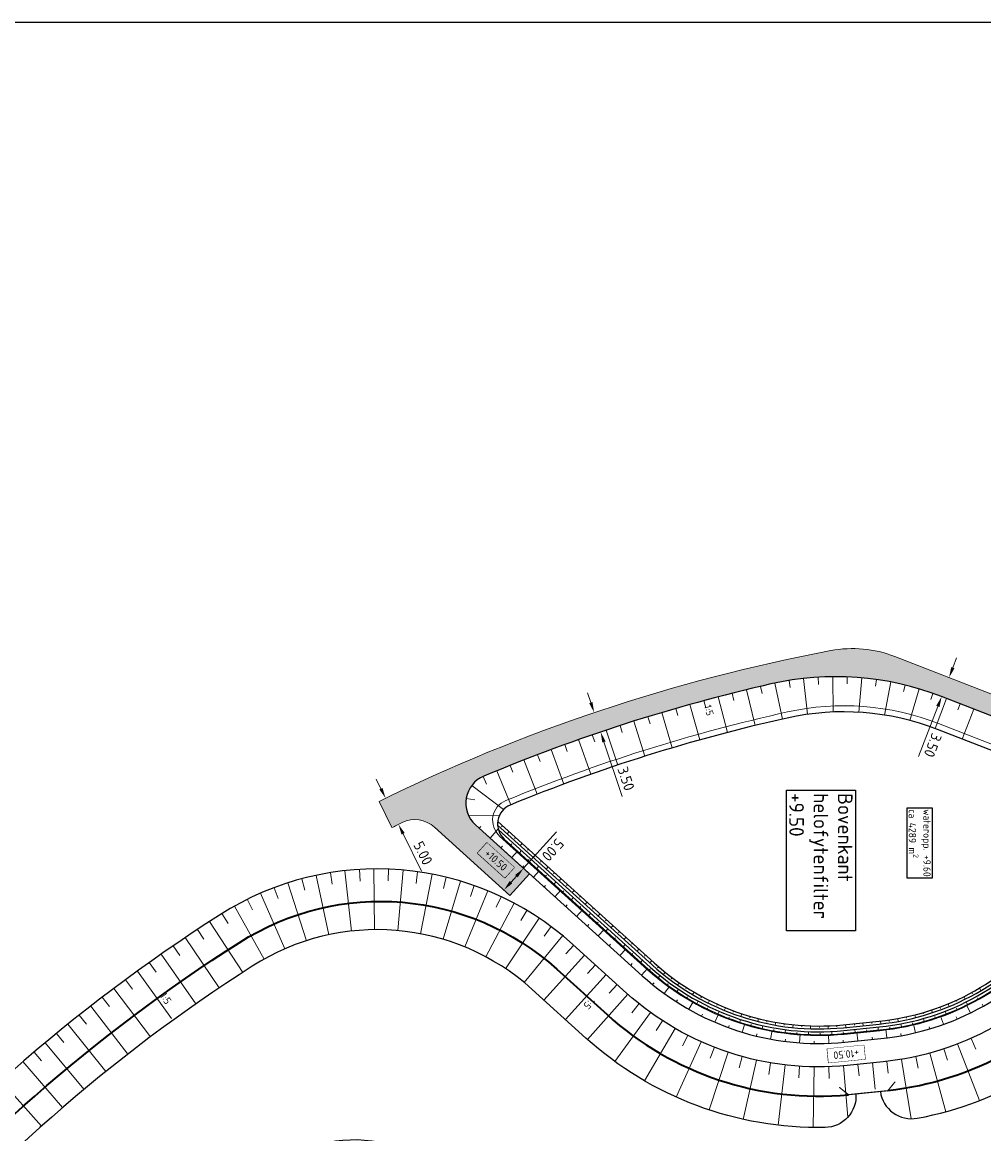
# Model space of a CAD drawing. Header units: metres. Extents: x 232559 to 234458, y 552925 to 554400.
# Tile 37 of 45: x 233079 to 233244, y 554210 to 554400. Entities that reach past the tile are written whole.
import ezdxf
from ezdxf.enums import TextEntityAlignment as Align

# ---------------------------------------------------------------- set-up
doc = ezdxf.new("R2010")
doc.units = ezdxf.units.M
doc.layers.get('Defpoints').update_dxf_attribs({"color": 241})
for name, color, linetype, lineweight in [('N-AL-HOOGTELABEL-S', 7, 'Continuous', 9), ('N-WE-GK-KEERWAND_DAMWAND-G', 30, 'Continuous', 50), ('N-WE-GR-GRAS_TALUD-V', 62, 'Continuous', 5), ('N-WE-GW-WATERGANG_BODEM-G', 144, 'Continuous', 25), ('N-WE-VH-VERHARDING_PUIN-A', 251, 'Continuous', 9), ('N-WE-VH-VERHARDING_PUIN-GD', 251, 'Continuous', 13), ('X-XX-AL-AANKLEDING-T25', 7, 'Continuous', 25), ('X-XX-AL-AANKLEDING_WATERPARTIJEN_ALGEMEEN-T25', 7, 'Continuous', 25), ('X-XX-AL-M', 7, 'Continuous', 18)]:
    doc.layers.add(name, color=color, linetype=linetype, lineweight=lineweight)
for name, color, linetype, lineweight, true_color in [('N-WE-GW-TALUDARCERING_KORT-G', 7, 'Continuous', 18, 0x004c00), ('N-WE-GW-TALUDARCERING_LANG-G', 7, 'Continuous', 13, 0x004c00), ('N-WE-GW-WATERGANG_INSTEEK-G', 7, 'Continuous', 25, 0x004c00), ('N-WE-WH-WATERLIJN-G', 150, 'Continuous', 35, 0x007fff)]:
    doc.layers.add(name, color=color, linetype=linetype, lineweight=lineweight, true_color=true_color)
doc.styles.add('NLCS-ISO', font='NLCS-ISO.ttf')
doc.styles.add('NLCS-ISO-ANNOTATIEF-T18', font='NLCS-ISO.ttf', dxfattribs={"height": 1.8})
doc.styles.add('NLCS-ISO-M500-T25', font='NLCS-ISO.ttf', dxfattribs={"height": 1.25})
doc.dimstyles.new('NLCS-ANNOTATIEF-T18-PIJL_L2_H3', dxfattribs={"dimtxt": 1.8, "dimasz": 1.8, "dimexe": 2, "dimexo": 2, "dimgap": 0.7, "dimtad": 1, "dimzin": 0, "dimdsep": 46, "dimtxsty": 'NLCS-ISO-ANNOTATIEF-T18', "dimcen": 0, "dimdle": 2, "dimse1": 1, "dimse2": 1, "dimclrd": 256, "dimclre": 256, "dimclrt": 256, "dimadec": 3, "dimazin": 0, "dimtfac": 1, "dimtofl": 0, "dimtmove": 0, "dimatfit": 3, "dimfxl": 2, "dimfxlon": 1, "dimtfillclr": 256, "dimtolj": 1, "dimtzin": 0, "dimlwd": 9, "dimlwe": -1, "dimarcsym": 0})

# ---------------------------------------------------------------- blocks, each defined once
blk = doc.blocks.new('SAL-HOOGTELABEL_AANLEG-SO')
blk.add_lwpolyline([(-4.842599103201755, 1.798838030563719), (4.851150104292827, 1.798838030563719), (4.851150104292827, -1.886858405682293), (-4.842599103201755, -1.886858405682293)], close=True)
at = {"style": 'NLCS-ISO'}
blk.add_attdef('HOOGTE', text='', height=2, dxfattribs=at).set_placement((0, 0), align=Align.MIDDLE_CENTER)
blk.add_wipeout([(-4.842599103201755, 1.7988380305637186), (4.851150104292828, 1.7988380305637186), (4.851150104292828, -1.8868584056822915), (-4.842599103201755, -1.8868584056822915)])
blk = doc.blocks.new('*D83')
at = {"layer": 'Defpoints', "color": 0, "transparency": 16777216}
for p in [(233177.7499372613, 554282.5750029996), (233177.8859830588, 554278.9319030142), (233178.8582569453, 554279.2566383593)]:
    blk.add_point(p, dxfattribs=at)
at = {"layer": 'X-XX-AL-M', "lineweight": 9, "transparency": 16777216}
for p, q in [((233176.2074356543, 554283.9575580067), (233175.6372079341, 554285.6648483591)), ((233178.4562107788, 554277.2246126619), (233181.5734556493, 554267.891425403))]:
    blk.add_line(p, q, dxfattribs=at)
at = {"layer": 'X-XX-AL-M', "transparency": 16777216}
for points in [[(233176.4919840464, 554284.0525959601), (233175.9228872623, 554283.8625200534), (233176.7776633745, 554282.2502676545)], [(233178.7407591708, 554277.3196506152), (233178.1716623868, 554277.1295747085), (233177.8859830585, 554278.9319030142)]]:
    blk.add_solid(points, dxfattribs=at)
at = {"layer": 'X-XX-AL-M', "transparency": 16777216, "insert": (233182.2420413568, 554270.9402601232), "char_height": 1.8, "attachment_point": 5, "rotation": 288.4691002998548, "style": 'NLCS-ISO-ANNOTATIEF-T18'}
blk.add_mtext('\\A1;3.50', dxfattribs=at)
blk = doc.blocks.new('*D84')
at = {"layer": 'Defpoints', "color": 0, "transparency": 16777216}
for p in [(233139.9265157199, 554267.0462402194), (233142.1331873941, 554262.5595264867), (233143.2567200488, 554263.1121063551)]:
    blk.add_point(p, dxfattribs=at)
at = {"layer": 'X-XX-AL-M', "lineweight": 9, "transparency": 16777216}
for p, q in [((233140.2556465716, 554269.2140370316), (233139.4612447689, 554270.8292539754)), ((233144.0511218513, 554261.4968894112), (233147.2110756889, 554255.0719153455))]:
    blk.add_line(p, q, dxfattribs=at)
at = {"layer": 'X-XX-AL-M', "transparency": 16777216}
for points in [[(233140.5248493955, 554269.346437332), (233139.9864437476, 554269.081636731), (233141.0500483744, 554267.5988200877)], [(233144.3203246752, 554261.6292897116), (233143.7819190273, 554261.3644891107), (233143.2567200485, 554263.112106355)]]:
    blk.add_solid(points, dxfattribs=at)
at = {"layer": 'X-XX-AL-M', "transparency": 16777216, "insert": (233147.4640480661, 554258.1829288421), "char_height": 1.8, "attachment_point": 5, "rotation": 296.1890479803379, "style": 'NLCS-ISO-ANNOTATIEF-T18'}
blk.add_mtext('\\A1;5.00', dxfattribs=at)
blk = doc.blocks.new('*D85')
at = {"layer": 'Defpoints', "color": 0, "transparency": 16777216}
for p in [(233165.7125719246, 554254.6483789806), (233161.3270644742, 554251.8729207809), (233162.3590637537, 554250.9397427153)]:
    blk.add_point(p, dxfattribs=at)
at = {"layer": 'X-XX-AL-M', "lineweight": 9, "transparency": 16777216}
for p, q in [((233164.6805726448, 554255.5815570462), (233170.3044724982, 554261.8010137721)), ((233162.5343274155, 554253.2080298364), (233163.4733097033, 554254.2464479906))]:
    blk.add_line(p, q, dxfattribs=at)
at = {"layer": 'X-XX-AL-M', "transparency": 16777216}
for points in [[(233163.6958278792, 554254.0452375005), (233163.2507915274, 554254.4476584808), (233164.6805726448, 554255.5815570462)], [(233162.7568455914, 554253.0068193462), (233162.3118092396, 554253.4092403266), (233161.327064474, 554251.8729207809)]]:
    blk.add_solid(points, dxfattribs=at)
at = {"layer": 'X-XX-AL-M', "transparency": 16777216, "insert": (233169.6937557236, 554258.7400621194), "char_height": 1.8, "attachment_point": 5, "rotation": 227.87875961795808, "style": 'NLCS-ISO-ANNOTATIEF-T18'}
blk.add_mtext('\\A1;5.00', dxfattribs=at)
blk = doc.blocks.new('*D87')
at = {"layer": 'Defpoints', "color": 0, "transparency": 16777216}
for p in [(233237.5161846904, 554288.2779340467), (233237.5684939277, 554288.2576301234), (233236.2497121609, 554285.0151059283)]:
    blk.add_point(p, dxfattribs=at)
at = {"layer": 'X-XX-AL-M', "lineweight": 9, "transparency": 16777216}
for p, q in [((233238.2198226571, 554289.935656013), (233238.8711513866, 554291.6136819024)), ((233235.6506926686, 554283.3167761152), (233232.3195673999, 554274.7347587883))]:
    blk.add_line(p, q, dxfattribs=at)
at = {"layer": 'X-XX-AL-M', "transparency": 16777216}
for points in [[(233238.4994936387, 554289.8271012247), (233237.9401516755, 554290.0442108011), (233237.5684939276, 554288.2576301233)], [(233235.9303636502, 554283.2082213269), (233235.371021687, 554283.4253309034), (233236.3020213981, 554284.9948020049)]]:
    blk.add_solid(points, dxfattribs=at)
at = {"layer": 'X-XX-AL-M', "transparency": 16777216, "insert": (233234.7809020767, 554276.6541940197), "char_height": 1.8, "attachment_point": 5, "rotation": 248.7861889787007, "style": 'NLCS-ISO-ANNOTATIEF-T18'}
blk.add_mtext('\\A1;3.50', dxfattribs=at)

msp = doc.modelspace()

# ---------------------------------------------------------------- linework, layer by layer
at = {"layer": 'N-WE-GK-KEERWAND_DAMWAND-G', "const_width": 0.2, "flags": 128}
msp.add_lwpolyline([(233228.3512170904, 554219.0435611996), (233227.0863276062, 554217.4943502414), (233220.3207712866, 554216.8107950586), (233218.7715603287, 554218.0756845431)], dxfattribs=at)
at = {"layer": 'N-WE-GW-TALUDARCERING_KORT-G'}
for points in [[(233210.174142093, 554287.7618618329), (233210.3734954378, 554286.5292839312)], [(233215.1416606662, 554288.3122551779), (233215.2154550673, 554287.0909329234)], [(233220.1393099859, 554288.3639744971), (233220.091849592, 554287.1676679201)], [(233225.1171551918, 554287.9165030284), (233224.9543013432, 554286.7579503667)], [(233200.4213606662, 554285.5643474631), (233200.7292059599, 554284.3425327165)], [(233205.2798677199, 554286.7451611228), (233205.5671385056, 554285.5183459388)], [(233230.0254593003, 554286.9743117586), (233229.7544130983, 554285.865046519)], [(233234.8151801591, 554285.5468147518), (233234.444242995, 554284.4970271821)], [(233195.5833816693, 554284.302059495), (233195.91171454, 554283.0855902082)], [(233239.4846100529, 554283.7594745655), (233239.0865758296, 554282.7340143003)], [(233185.9744663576, 554281.5345093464), (233186.3434904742, 554280.3297599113)], [(233190.7672969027, 554282.9586536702), (233191.1160246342, 554281.747873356)], [(233181.2062434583, 554280.030028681), (233181.5954597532, 554278.8316503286)], [(233176.4639746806, 554278.4456365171), (233176.8732732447, 554277.2539676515)], [(233171.748999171, 554276.7817802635), (233172.1782644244, 554275.5971573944)], [(233167.0626483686, 554275.0389297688), (233167.5117590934, 554273.8616874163)], [(233162.4062456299, 554273.2175771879), (233162.8750750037, 554272.0480477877)], [(233157.7813717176, 554271.3176139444), (233158.3531261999, 554270.017728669)], [(233154.8555290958, 554267.5196763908), (233156.3355902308, 554267.2862657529)], [(233157.0889804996, 554262.4462006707), (233157.3404936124, 554262.7243483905)], [(233161.0876859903, 554262.8750128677), (233160.9200105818, 554262.6895810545)], [(233165.5380495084, 554258.8508030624), (233165.3703740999, 554258.6653712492)], [(233165.4544588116, 554256.9040826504), (233165.6221342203, 554257.0895144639)], [(233167.7632312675, 554256.8386981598), (233167.5955558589, 554256.6532663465)], [(233131.5973396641, 554254.8328750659), (233131.9166954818, 554252.8585361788)], [(233136.5648494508, 554255.3833477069), (233136.6855048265, 554253.386989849)], [(233141.5624979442, 554255.4351468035), (233141.4832473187, 554253.4367169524)], [(233146.5403502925, 554254.987754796), (233146.2619855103, 554253.0072206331)], [(233164.5062530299, 554255.7391843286), (233164.7577661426, 554256.0173320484)], [(233126.7096022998, 554253.7892290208), (233127.2244676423, 554251.8566360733)], [(233151.4486694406, 554254.0456418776), (233150.9739718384, 554252.1027922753)], [(233168.4213678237, 554254.2212761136), (233168.5890432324, 554254.4067079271)], [(233169.9884130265, 554254.8265932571), (233169.820737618, 554254.6411614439)], [(233121.9504740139, 554252.2628373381), (233122.6557044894, 554250.3913001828)], [(233156.2384130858, 554252.618221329), (233155.5721257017, 554250.7324686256)], [(233168.2148892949, 554252.3856761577), (233168.4664024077, 554252.6638238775)], [(233171.3882768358, 554251.5384695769), (233171.5559522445, 554251.7239013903)], [(233172.2135947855, 554252.8144883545), (233172.045919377, 554252.6290565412)], [(233117.3675064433, 554250.2689512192), (233118.2560555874, 554248.477169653)], [(233160.8617236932, 554250.7197554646), (233160.0105038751, 554248.9099415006)], [(233171.9235255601, 554249.0321679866), (233172.1750386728, 554249.3103157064)], [(233174.4387765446, 554250.8023834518), (233174.2711011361, 554250.6169516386)], [(233113.0064910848, 554247.8274929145), (233114.069480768, 554246.1333698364)], [(233165.2724066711, 554248.3692131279), (233164.2447595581, 554246.6534209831)], [(233174.355185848, 554248.8556630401), (233174.5228612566, 554249.0410948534)], [(233176.6639583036, 554248.7902785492), (233176.4962828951, 554248.604846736)], [(233169.4263919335, 554245.5900801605), (233168.2325854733, 554243.9854534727)], [(233175.6321618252, 554245.6786598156), (233175.8836749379, 554245.9568075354)], [(233177.3220948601, 554246.1728565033), (233177.4897702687, 554246.3582883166)], [(233178.8891400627, 554246.7781736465), (233178.7214646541, 554246.5927418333)], [(233108.8139579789, 554245.1031787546), (233109.9183686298, 554243.4357624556)], [(233180.2890038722, 554243.4900499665), (233180.4566792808, 554243.6754817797)], [(233181.1143218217, 554244.7660687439), (233180.9466464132, 554244.5806369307)], [(233104.6688117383, 554242.3072577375), (233105.8010852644, 554240.6586350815)], [(233173.2825115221, 554242.4104966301), (233171.9411082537, 554240.927042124)], [(233179.3407980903, 554242.3251516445), (233179.5923112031, 554242.6032993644)], [(233183.3395035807, 554242.7539638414), (233183.1718281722, 554242.5685320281)], [(233183.2559128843, 554240.8072434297), (233183.4235882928, 554240.992675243)], [(233185.5646853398, 554240.7418589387), (233185.3970099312, 554240.5564271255)], [(233100.5712326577, 554239.4420775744), (233101.7310493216, 554237.8127141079)], [(233176.9911477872, 554239.0569884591), (233175.6497445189, 554237.5735339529)], [(233183.0494343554, 554238.9716434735), (233183.3009474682, 554239.2497911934)], [(233186.2233686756, 554238.1250440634), (233186.3899043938, 554238.3115001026)], [(233187.7981469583, 554238.7390615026), (233187.6350372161, 554238.5496011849)], [(233096.5223778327, 554236.5084473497), (233097.7094101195, 554234.8988031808)], [(233186.7982410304, 554235.6641410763), (233187.0349272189, 554235.955009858)], [(233189.3248855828, 554235.601292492), (233189.4735964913, 554235.8022528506)], [(233190.1396124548, 554236.8645713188), (233189.9904400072, 554236.6639533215)], [(233180.6997840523, 554235.7034802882), (233179.358380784, 554234.220025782)], [(233192.6088856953, 554235.1619663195), (233192.4744113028, 554234.9512137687)], [(233241.4558127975, 554234.3148027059), (233241.5754899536, 554234.0953092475)], [(233092.5233906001, 554233.5071954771), (233093.7373033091, 554231.9177251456)], [(233184.4607010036, 554232.410045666), (233183.2060119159, 554230.8525620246)], [(233190.8436592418, 554232.7300514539), (233191.0466336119, 554233.0453709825)], [(233192.6450414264, 554233.3729984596), (233192.7746709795, 554233.5867651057)], [(233195.1933737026, 554233.6399295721), (233195.0742831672, 554233.4201172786)], [(233197.8798959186, 554232.3062232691), (233197.7767965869, 554232.0784722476)], [(233238.7728620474, 554232.9739263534), (233238.8765692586, 554232.7464514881)], [(233242.5173316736, 554233.1871220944), (233242.3956806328, 554233.405527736)], [(233243.433038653, 554231.9807552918), (233243.2490137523, 554232.3074965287)], [(233088.5754002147, 554230.4391694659), (233089.8158505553, 554228.8703218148)], [(233195.1894709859, 554230.2626214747), (233195.3562302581, 554230.5985029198)], [(233196.1557822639, 554231.4589901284), (233196.2652351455, 554231.6837568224)], [(233199.8274437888, 554229.8754400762), (233199.9157951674, 554230.1093076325)], [(233200.6547514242, 554231.1676491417), (233200.5681690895, 554230.9331208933)], [(233203.5037888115, 554230.2300137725), (233203.4341650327, 554229.9899043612)], [(233230.247809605, 554230.1430243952), (233230.3007724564, 554229.8986989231)], [(233233.1545340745, 554230.8827047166), (233233.2247988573, 554230.6427821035)], [(233235.2107277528, 554229.957051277), (233235.1310686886, 554230.194020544)], [(233236.0010571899, 554231.8279455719), (233236.0882655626, 554231.5936493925)], [(233238.9492728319, 554229.7739171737), (233238.8026126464, 554230.1190487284)], [(233238.9383365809, 554231.4040003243), (233238.8372544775, 554231.6326537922)], [(233188.5075545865, 554229.4772498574), (233187.4180431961, 554227.8000602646)], [(233199.7820794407, 554228.2922819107), (233199.9105669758, 554228.644582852)], [(233203.6290019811, 554228.6357286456), (233203.695505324, 554228.8767209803)], [(233206.4124783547, 554229.4980989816), (233206.3601682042, 554229.2536329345)], [(233209.3659861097, 554228.9756374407), (233209.3312563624, 554228.7280615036)], [(233212.3492495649, 554228.6652936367), (233212.3322773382, 554228.415870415)], [(233215.3470544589, 554228.5686502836), (233215.347926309, 554228.318651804)], [(233218.3441123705, 554228.6862002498), (233218.362823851, 554228.4369014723)], [(233221.3301999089, 554228.9738746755), (233221.3553306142, 554228.7251409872)], [(233224.3150041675, 554229.2754431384), (233224.3401348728, 554229.0267094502)], [(233227.2957077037, 554229.6126768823), (233227.33109852, 554229.3651945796)], [(233227.4366454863, 554228.1176320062), (233227.4016650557, 554228.3651726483)], [(233231.3660019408, 554228.8585010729), (233231.3084390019, 554229.1017838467)], [(233234.2484561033, 554228.077859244), (233234.1409693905, 554228.4371246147)], [(233084.6795215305, 554227.3052356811), (233085.9461592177, 554225.7574537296)], [(233192.8321036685, 554226.9719374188), (233191.9191044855, 554225.1924901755)], [(233204.5648440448, 554226.8433329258), (233204.6534752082, 554227.2077084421)], [(233207.5283352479, 554227.7503308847), (233207.5724286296, 554227.9964117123)], [(233209.4787790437, 554225.9336443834), (233209.5264607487, 554226.3056006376)], [(233211.4924958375, 554227.2267280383), (233211.513806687, 554227.4758180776)], [(233215.487988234, 554227.0693443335), (233215.4863364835, 554227.3193388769)], [(233219.4810521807, 554227.2795095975), (233219.4564517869, 554227.5282962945)], [(233223.4608010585, 554227.6815025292), (233223.4356703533, 554227.9302362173)], [(233224.4316287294, 554226.2719531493), (233224.3939326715, 554226.6450536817)], [(233229.3885635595, 554226.913498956), (233229.3215759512, 554227.2824673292)], [(233241.339840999, 554226.4526019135), (233242.1557508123, 554224.6265977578)], [(233197.3893586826, 554224.9201718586), (233196.6623699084, 554223.0569790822)], [(233214.4632809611, 554225.5744354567), (233214.4694251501, 554225.9493851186)], [(233236.6787686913, 554224.6490720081), (233237.3044306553, 554222.7494543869)], [(233080.8368546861, 554224.1062790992), (233082.1293220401, 554222.5799999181)], [(233202.1319091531, 554223.3432983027), (233201.5984938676, 554221.4157433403)], [(233226.9283659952, 554222.5082658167), (233227.1560523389, 554220.521268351)], [(233231.8582271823, 554223.3297180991), (233232.2871323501, 554221.3762492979)], [(233207.0104169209, 554222.2577214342), (233206.6761244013, 554220.2858572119)], [(233211.9741294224, 554221.6747348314), (233211.8424374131, 554219.6790752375)]]:
    msp.add_lwpolyline(points, dxfattribs=at)
at = {"layer": 'N-WE-GW-TALUDARCERING_LANG-G'}
for points in [[(233207.7172177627, 554287.301187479), (233209.0319505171, 554281.1433806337)], [(233212.6510200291, 554288.099165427), (233213.3317245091, 554281.9555370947)], [(233217.6398386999, 554288.4005984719), (233217.702473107, 554282.3482217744)], [(233222.6338271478, 554288.2024747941), (233222.1039325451, 554282.3077228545)], [(233227.5830870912, 554287.5067739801), (233226.4934633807, 554281.8304270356)], [(233202.8481338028, 554286.1649599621), (233204.3359765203, 554280.0431690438)], [(233232.4381671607, 554286.3204472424), (233230.8277254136, 554280.9168867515)], [(233193.1725173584, 554283.6404731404), (233194.8652286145, 554277.572134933)], [(233197.9997196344, 554284.9433660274), (233199.5902211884, 554278.847440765)], [(233237.1540185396, 554284.664097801), (233235.1629714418, 554279.5345396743)], [(233188.367890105, 554282.2566492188), (233190.1623330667, 554276.2176116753)], [(233241.8152015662, 554282.85485133), (233239.8250304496, 554277.7275500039)], [(233183.5871946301, 554280.7922850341), (233185.4828625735, 554274.7842534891)], [(233178.8317809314, 554279.2477941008), (233180.8281385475, 554273.2724651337)], [(233169.4021627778, 554275.9201990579), (233171.59818024, 554270.0153275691)], [(233174.1029918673, 554277.6236125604), (233176.1994754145, 554271.6826735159)], [(233164.7306211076, 554274.1380346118), (233167.0255523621, 554268.2708981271)], [(233160.0896860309, 554272.2776224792), (233162.482883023, 554266.4498777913)], [(233155.8335640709, 554269.7921903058), (233161.2349023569, 554265.6311251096)], [(233155.3016371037, 554264.5466393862), (233160.5389820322, 554264.6110423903)], [(233162.2002768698, 554261.8689604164), (233161.8649260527, 554261.4980967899)], [(233164.4254586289, 554259.8568555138), (233164.0901078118, 554259.4859918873)], [(233166.6506403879, 554257.8447506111), (233166.3152895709, 554257.4738869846)], [(233134.0742122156, 554255.1702181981), (233135.2196728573, 554244.8334884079)], [(233139.0630260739, 554255.4717308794), (233139.170813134, 554245.0722862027)], [(233144.0570176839, 554255.2736869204), (233143.1260541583, 554244.915435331)], [(233166.3605711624, 554254.0624302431), (233167.3666236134, 554255.1750211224)], [(233166.9379133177, 554255.562679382), (233167.2732641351, 554255.933543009)], [(233168.875822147, 554255.8326457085), (233168.5404713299, 554255.461782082)], [(233124.3109542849, 554253.0855346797), (233127.4871728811, 554243.1824200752)], [(233129.1404226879, 554254.372161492), (233131.3121117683, 554244.2014279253)], [(233149.0062887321, 554254.5780651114), (233147.0458765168, 554244.3645029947)], [(233153.8613877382, 554253.3918158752), (233150.8911146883, 554243.4249939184)], [(233169.9048223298, 554252.8798728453), (233170.2401731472, 554253.2507364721)], [(233171.101003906, 554253.8205408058), (233170.765653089, 554253.4496771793)], [(233119.6340614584, 554251.3231933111), (233123.7830736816, 554241.7866464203)], [(233158.5738041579, 554251.7267918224), (233154.6233483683, 554242.1062953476)], [(233170.0692074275, 554250.7089220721), (233171.0752598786, 554251.8215129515)], [(233173.3261856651, 554251.8084359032), (233172.990834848, 554251.4375722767)], [(233163.0964530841, 554249.5996293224), (233158.2052863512, 554240.4215832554)], [(233172.8717313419, 554250.1970663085), (233173.2070821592, 554250.5679299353)], [(233175.5513674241, 554249.7963310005), (233175.216016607, 554249.425467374)], [(233115.1564741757, 554249.1027461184), (233120.2368242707, 554240.0280530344)], [(233173.7778436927, 554247.355413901), (233174.7838961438, 554248.4680047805)], [(233175.838640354, 554247.5142597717), (233176.1739911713, 554247.8851233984)], [(233177.7765491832, 554247.7842260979), (233177.4411983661, 554247.4133624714)], [(233110.9040035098, 554246.4749195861), (233116.5738846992, 554237.756407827)], [(233167.3841457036, 554247.0315822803), (233161.601139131, 554238.3876906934)], [(233180.0017309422, 554245.7721211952), (233179.6663801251, 554245.4012575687)], [(233106.7355118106, 554243.7139254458), (233112.5510959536, 554235.0919198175)], [(233171.3940408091, 554244.048309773), (233164.776976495, 554236.0249396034)], [(233177.4864799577, 554244.0019057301), (233178.4925324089, 554245.1144966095)], [(233178.8055493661, 554244.8314532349), (233179.1409001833, 554245.2023168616)], [(233182.2269127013, 554243.7600162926), (233181.8915618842, 554243.3891526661)], [(233181.1951162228, 554240.6483975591), (233182.201168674, 554241.7609884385)], [(233181.7724583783, 554242.1486466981), (233182.1078091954, 554242.5195103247)], [(233184.4520944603, 554241.74791139), (233184.1167436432, 554241.3770477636)], [(233102.6140036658, 554240.8832749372), (233108.5736485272, 554232.3602101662)], [(233175.1368296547, 554240.7337425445), (233168.1615326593, 554233.0197791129)], [(233184.7393673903, 554239.4658401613), (233185.0747182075, 554239.8367037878)], [(233186.6772762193, 554239.7358064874), (233186.3419254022, 554239.3649428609)], [(233098.5406429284, 554237.9837673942), (233104.4079724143, 554229.885962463)], [(233184.903752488, 554237.294889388), (233185.9098049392, 554238.4074802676)], [(233188.9521414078, 554237.7809082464), (233188.6396599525, 554237.3905810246)], [(233178.8454659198, 554237.3802343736), (233171.8701689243, 554229.6662709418)], [(233187.7451133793, 554236.8275123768), (233188.0606934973, 554237.2153386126)], [(233191.3590456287, 554235.991219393), (233191.0752177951, 554235.5795863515)], [(233094.5165798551, 554235.0162215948), (233100.7592572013, 554226.6982302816)], [(233182.554691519, 554234.0273805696), (233175.6257674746, 554226.2717367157)], [(233188.7801884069, 554234.1408954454), (233189.6608682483, 554235.3551454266)], [(233190.9593464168, 554234.4489760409), (233191.2379813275, 554234.8641417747)], [(233193.8875386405, 554234.377869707), (233193.6338119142, 554233.9470301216)], [(233242.7596724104, 554235.0562276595), (233243.0145488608, 554234.6260672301)], [(233192.9822864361, 554231.4359624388), (233193.7228963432, 554232.7403768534)], [(233194.3784078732, 554232.375633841), (233194.6177432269, 554232.8146310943)], [(233196.5247254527, 554232.9490870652), (233196.3023938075, 554232.5012381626)], [(233237.3971926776, 554232.376185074), (233237.5882300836, 554231.9141193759)], [(233240.1263108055, 554233.6204070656), (233240.3498377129, 554233.1731535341)], [(233240.748333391, 554232.2544160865), (233240.525364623, 554232.7019481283)], [(233241.2218141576, 554230.8150456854), (233240.5594220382, 554232.1608676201)], [(233090.5429507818, 554231.9814755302), (233096.9245199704, 554223.7695589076)], [(233186.4467115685, 554230.8920185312), (233180.3438489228, 554222.470910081)], [(233197.4584023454, 554229.2136490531), (233198.0498083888, 554230.5921405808)], [(233197.9734080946, 554230.6250046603), (233198.1714216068, 554231.0841240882)], [(233199.2571567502, 554231.712158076), (233199.0673540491, 554231.2495838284)], [(233202.0708974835, 554230.6733909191), (233201.9145916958, 554230.1984503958)], [(233231.7077768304, 554230.4869089), (233231.8310830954, 554230.0023518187)], [(233234.5862361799, 554231.3299070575), (233234.7438098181, 554230.8553856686)], [(233236.6224268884, 554228.86058229), (233236.1133476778, 554230.2715530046)], [(233237.0911666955, 554230.637672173), (233236.9102343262, 554231.1037874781)], [(233086.6208778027, 554228.8803861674), (233093.1395367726, 554220.776863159)], [(233201.7139708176, 554229.2118805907), (233201.868989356, 554229.687242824)], [(233202.1533322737, 554227.5013630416), (233202.588240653, 554228.9369307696)], [(233204.9515979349, 554229.838083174), (233204.8295862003, 554229.3531985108)], [(233205.5684898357, 554228.1482019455), (233205.6792035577, 554228.63579037)], [(233207.8845669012, 554229.2104948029), (233207.7974714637, 554228.7181388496)], [(233210.8548466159, 554228.7938264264), (233210.8031116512, 554228.2965101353)], [(233213.8472890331, 554228.5902029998), (233213.8311783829, 554228.0904626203)], [(233216.8466330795, 554228.6006629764), (233216.8662289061, 554228.1010471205)], [(233219.8377977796, 554228.823090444), (233219.8880591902, 554228.3256230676)], [(233222.8226020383, 554229.124658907), (233222.8728634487, 554228.6271915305)], [(233225.4506705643, 554227.8825481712), (233225.4004091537, 554228.3800155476)], [(233225.8073380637, 554229.4268902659), (233225.8604010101, 554228.9297139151)], [(233228.7764944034, 554229.8514897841), (233228.864904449, 554229.3593681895)], [(233229.4098409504, 554228.4428935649), (233229.3171996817, 554228.9342362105)], [(233231.8346856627, 554227.4281632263), (233231.4851978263, 554228.8868812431)], [(233233.3009940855, 554229.3635761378), (233233.1636269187, 554229.844336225)], [(233190.6378666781, 554228.1694216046), (233185.4245553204, 554219.1704558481)], [(233207.0091737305, 554226.3202219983), (233207.2822207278, 554227.7951610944)], [(233209.5043960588, 554227.4429563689), (233209.5698694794, 554227.9386510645)], [(233211.9660397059, 554225.6847929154), (233212.0738578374, 554227.1809129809)], [(233213.4884327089, 554227.1021028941), (233213.5081126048, 554227.6017154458)], [(233217.4869363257, 554227.1285215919), (233217.4606564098, 554227.6278304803)], [(233221.4709315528, 554227.4804568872), (233221.4206701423, 554227.9779242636)], [(233226.9176376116, 554226.5354544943), (233226.7320513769, 554228.0239294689)], [(233082.751468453, 554225.7138292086), (233089.4053764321, 554217.7209881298)], [(233195.084555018, 554225.8879137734), (233190.8150305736, 554216.4047096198)], [(233239.0323140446, 554225.4913716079), (233242.7852841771, 554215.7921339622)], [(233078.9358153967, 554222.4826988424), (233085.7230934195, 554214.6027967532)], [(233199.7405163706, 554224.07123024), (233196.4591959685, 554214.2024442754)], [(233204.5573133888, 554222.7382705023), (233202.2983335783, 554212.5865706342)], [(233229.4037765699, 554222.8560974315), (233231.0983736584, 554212.6861477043)], [(233234.285330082, 554223.9278952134), (233237.0307771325, 554213.8968175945)], [(233209.4848355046, 554221.9029017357), (233208.2716971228, 554211.5738991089)], [(233214.4718202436, 554221.5738145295), (233214.3171439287, 554211.174964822)], [(233224.441490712, 554222.2525854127), (233224.8938434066, 554217.7753790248)], [(233075.1749961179, 554219.1879074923), (233082.0937275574, 554211.4231695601)]]:
    msp.add_lwpolyline(points, dxfattribs=at)

# ---------------------------------------------------------------- texts
at = {"layer": 'X-XX-AL-AANKLEDING-T25', "style": 'NLCS-ISO'}
for rotation, p in [(304.6164292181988, (233102.5253034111, 554232.7069945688)), (226.2099540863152, (233175.2036675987, 554233.1535656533))]:
    msp.add_text('1:5', height=1.3, rotation=rotation, dxfattribs=at).set_placement(p, align=Align.BOTTOM_CENTER)
at = {"layer": 'X-XX-AL-AANKLEDING-T25', "insert": (233196.7848925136, 554283.720427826), "char_height": 1.25, "attachment_point": 1, "rotation": 285.5083254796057, "style": 'NLCS-ISO-M500-T25'}
msp.add_mtext('1:5', dxfattribs=at)
at = {"layer": 'X-XX-AL-AANKLEDING_WATERPARTIJEN_ALGEMEEN-T25', "insert": (233221.0349491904, 554268.465748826), "char_height": 2.5, "attachment_point": 1, "rotation": 270, "style": 'NLCS-ISO-M500-T25', "bg_fill": 19, "box_fill_scale": 1.2, "bg_fill_color": 256, "bg_fill_transparency": 0}
msp.add_mtext('Bovenkant \\Phelofytenfilter \\P+9.50', dxfattribs=at)

# ---------------------------------------------------------------- dimensions: what is measured, and where the dimension line sits
at = {"layer": 'X-XX-AL-M'}
for base, p1, p2, angle, picture, middle in [((233237.5684939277, 554288.2576301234), (233236.2497121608, 554285.0151059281), (233237.5161846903, 554288.2779340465), 68.78618897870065, '*D87', (233233.2893235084, 554277.2331528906)), ((233177.8859830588, 554278.9319030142), (233177.7499372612, 554282.5750029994), (233178.8582569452, 554279.256638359), 288.4691002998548, '*D83', (233180.7244499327, 554270.4333910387))]:
    dim = msp.add_linear_dim(base=base, p1=p1, p2=p2, angle=angle, dimstyle='NLCS-ANNOTATIEF-T18-PIJL_L2_H3', dxfattribs=at)
    dim.commit()
    dim.dimension.update_dxf_attribs({"geometry": picture, "text_midpoint": middle, "dimtype": 161})
dim = msp.add_aligned_dim(p1=(233139.9265157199, 554267.0462402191), p2=(233142.133187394, 554262.5595264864), distance=1.2520663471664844, dimstyle='NLCS-ANNOTATIEF-T18-PIJL_L2_H3', dxfattribs=at)
dim.commit()
dim.dimension.update_dxf_attribs({"geometry": '*D84', "text_midpoint": (233147.4640480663, 554258.1829288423)})

# ---------------------------------------------------------------- next in the draw order: linework, layer by layer
at = {"layer": 'N-WE-GR-GRAS_TALUD-V', "ltscale": 2}
msp.add_lwpolyline([(233267.7398880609, 554267.965037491), (233235.7322641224, 554280.388853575, 0.1481553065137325), (233209.8860476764, 554282.359039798, 0.04334551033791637), (233161.6420750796, 554267.185171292, 0.5512058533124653), (233160.5863058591, 554261.1038449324), (233185.9244573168, 554238.1920002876, 0.2120573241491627), (233219.5884047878, 554227.1394929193), (233225.73787171, 554227.7608017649, 0.2092637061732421), (233256.2319137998, 554244.9489316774), (233269.3359491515, 554262.368128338, 0.4971628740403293)], format="xyb", close=True, dxfattribs=at)
at = {"layer": 'N-WE-GW-WATERGANG_BODEM-G', "flags": 128}
for points in [[(233225.7978586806, 554217.349669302, 0.4276552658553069), (233232.1271694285, 554212.7755469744, 0.1836673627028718), (233268.2106460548, 554234.6870381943, -0.2884626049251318), (233277.3250718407, 554237.9866726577, 0.2842598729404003), (233298.5527040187, 554245.4849557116, -0.4659058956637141), (233307.1256761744, 554245.6688203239, -0.4085718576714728), (233306.7527173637, 554238.3940524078, 0.1156792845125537), (233277.2631637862, 554194.9848944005, -0.2680193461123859), (233260.9625403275, 554181.7986702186, -0.06557612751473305), (233230.6942947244, 554182.2011085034), (233201.0949255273, 554186.5009736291, -0.1008403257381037), (233148.1577477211, 554205.5397215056, 0.4444862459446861), (233113.850020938, 554195.3111307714, 0.1820302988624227), (233110.6415046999, 554157.3183861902, -0.2061415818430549), (233106.424705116, 554125.2443238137, -0.4562711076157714), (233088.7305770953, 554122.0725105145, 0.1631370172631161), (233059.470501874, 554132.9298360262, 0.3194850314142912), (233040.0590792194, 554120.0286817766, 0.1928476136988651), (233040.6168561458, 554083.5157522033, -0.1859972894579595), (233040.9426888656, 554072.0865229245, -0.2563247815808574), (233035.4924186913, 554067.2123108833, 0.3055787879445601), (233030.235339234, 554061.5674881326)], [(233221.6121408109, 554216.9267670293, -0.4276552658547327), (233216.3256926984, 554211.1790513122, -0.1907898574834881), (233175.360906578, 554226.5097960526), (233166.1410873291, 554234.8467525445, 0.3383241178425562), (233118.2189437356, 554238.8182703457, 0.1505561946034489), (233009.0116626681, 554109.7252322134, 0.1690748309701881), (233006.7592769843, 554076.7954867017, 0.2949842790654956), (233012.9044632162, 554071.2915101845), (233018.1752279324, 554070.4586867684, -0.4744978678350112), (233023.5606988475, 554061.2250145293, -0.4744978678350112)]]:
    msp.add_lwpolyline(points, format="xyb", dxfattribs=at)
at = {"layer": 'N-WE-GW-WATERGANG_INSTEEK-G'}
msp.add_lwpolyline([(233161.3853986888, 554260.5835015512), (233186.025062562, 554238.3032593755, 0.2120573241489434), (233219.5733263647, 554227.2887331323), (233225.7227932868, 554227.9100419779, 0.2092637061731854), (233256.112044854, 554245.0391061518), (233268.6851857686, 554261.7525847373, 0.4971628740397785), (233267.1547162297, 554267.1194839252), (233235.5965592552, 554279.3688386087, 0.1484060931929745), (233209.8233455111, 554281.3207379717, 0.04274734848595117), (233162.4023324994, 554266.4167851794, 0.5516644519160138)], format="xyb", close=True, dxfattribs=at)
for points in [[(233160.2610018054, 554263.622536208), (233187.0311150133, 554239.4158502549, 0.2120573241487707), (233219.4225421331, 554228.7811352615), (233225.5720090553, 554229.4024441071, 0.209263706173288), (233254.913355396, 554245.9408508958), (233269.213206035, 554264.9496450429)], [(233160.2392470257, 554262.9681055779), (233186.6957641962, 554239.0449866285, 0.2120573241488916), (233219.4728035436, 554228.2836678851), (233225.6222704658, 554228.9049767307, 0.2092637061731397), (233255.3129185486, 554245.6402693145), (233269.358602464, 554264.3111995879)], [(233160.3835816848, 554262.1634897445), (233186.3604133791, 554238.674123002, 0.2120573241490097), (233219.5230649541, 554227.7862005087), (233225.6725318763, 554228.4075093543, 0.2092637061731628), (233255.7124817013, 554245.3396877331), (233269.3693849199, 554263.4938117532)]]:
    msp.add_lwpolyline(points, format="xyb", dxfattribs=at)
at = {"layer": 'N-WE-WH-WATERLIJN-G', "ltscale": 2}
msp.add_lwpolyline([(233020.2982611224, 554063.03638614, 0.2679504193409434), (233017.3442457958, 554065.4267164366), (233012.6508588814, 554066.1683094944, -0.2935286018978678), (233002.4000403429, 554075.3001424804, -0.1704531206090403), (233004.7806714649, 554111.5304229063, -0.1507819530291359), (233115.9544324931, 554242.8304145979, -0.3380775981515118), (233170.3778680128, 554238.2959776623), (233178.9826954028, 554230.5151232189, 0.2105394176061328), (233220.3207712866, 554216.8107950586)], format="xyb", dxfattribs=at)

# ---------------------------------------------------------------- next in the draw order: texts
at = {"layer": 'X-XX-AL-AANKLEDING-T25', "insert": (233234.4217778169, 554265.6983592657), "char_height": 1.25, "attachment_point": 1, "rotation": 270, "style": 'NLCS-ISO-M500-T25', "bg_fill": 19, "box_fill_scale": 1.2, "bg_fill_color": 256, "bg_fill_transparency": 0}
msp.add_mtext('\\A1;wateropp. +9.60\\Pca 4289 m{\\H0.7x;\\S2^ ;}', dxfattribs=at)

# ---------------------------------------------------------------- next in the draw order: linework, layer by layer
at = {"layer": 'Defpoints'}
msp.add_lwpolyline([(232867.8334066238, 552964.4949874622), (232867.8334066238, 554400.4949874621), (233536.3334066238, 554400.4949874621), (233536.3334066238, 552964.4949874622)], close=True, dxfattribs=at)
at = {"layer": 'N-WE-GW-WATERGANG_INSTEEK-G', "ltscale": 2, "flags": 128}
msp.add_lwpolyline([(233272.3822019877, 554264.171866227, 0.4971628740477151), (233270.1958169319, 554271.838865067), (233236.2497121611, 554285.015105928, 0.1496369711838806), (233207.056100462, 554287.1553477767, 0.04350068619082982), (233157.8576179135, 554271.3503983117, 0.5491158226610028), (233156.4409812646, 554263.032149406), (233185.0190101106, 554237.1906684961, 0.2120573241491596), (233219.7241105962, 554225.796331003), (233225.8735775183, 554226.4176398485, 0.2092637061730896), (233257.310734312, 554244.1373614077)], format="xyb", close=True, dxfattribs=at)
at = {"layer": 'N-WE-GW-WATERGANG_INSTEEK-G', "flags": 128}
msp.add_lwpolyline([(233314.9428403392, 554252.5282623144, 0.4659058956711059), (233290.4486341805, 554252.0029348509, -0.2842598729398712), (233279.5373191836, 554248.1486587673, 0.2884626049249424), (233260.0060958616, 554241.0780753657, -0.2048769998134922), (233226.2756688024, 554222.437900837), (233220.1262018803, 554221.8165919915, -0.2120573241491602), (233182.3362035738, 554234.223759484), (233173.1163843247, 554242.5607159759, 0.3383241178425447), (233112.6086456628, 554247.5752421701, 0.1505561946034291), (232999.4459434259, 554113.8065329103, 0.1634168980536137), (232996.3894154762, 554075.3458726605, 0.3009789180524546), (233009.2529325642, 554063.5667497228), (233036.8828900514, 554059.2009931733)], format="xyb", dxfattribs=at)
at = {"layer": 'N-WE-WH-WATERLIJN-G', "flags": 128}
msp.add_lwpolyline([(233033.8196416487, 554060.8998987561, -0.2679491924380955), (233037.3667126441, 554062.2630048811, 0.2932897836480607), (233044.191066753, 554065.260503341, 0.2507251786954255), (233046.151846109, 554085.8317587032, -0.1928476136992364), (233045.6622292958, 554117.8828231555, -0.3194850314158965), (233059.2791974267, 554126.9328865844, -0.1631370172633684), (233084.9637033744, 554117.4023218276, 0.4562711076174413), (233111.5792404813, 554122.1733687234, 0.2061415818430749), (233116.4146414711, 554158.952672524, -0.1820302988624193), (233119.2673148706, 554192.7318040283, -0.4444862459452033), (233145.0380933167, 554200.414513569, 0.1008403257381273), (233200.2324178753, 554180.5632905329), (233229.8317356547, 554176.2634328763, 0.06580366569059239), (233261.7766320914, 554175.8531796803, 0.2692338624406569), (233282.8638307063, 554192.8325630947, -0.1184239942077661), (233311.6875775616, 554234.7724748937, 0.410501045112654), (233312.6127240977, 554250.4836209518, 0.4917047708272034), (233294.7534389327, 554249.3907224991, 0.005805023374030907), (233294.5888297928, 554249.1804735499, -0.2909510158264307), (233278.4732785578, 554243.2631886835, 0.2884626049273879), (233263.9505902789, 554238.0054602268, -0.20336269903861), (233227.0863276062, 554217.4943502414)], format="xyb", dxfattribs=at)

# ---------------------------------------------------------------- next in the draw order: block references
at = {"layer": 'N-AL-HOOGTELABEL-S'}
for p, xscale, yscale, zscale, rotation in [((233159.9698261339, 554256.9825165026), 0.65, 0.65, 0.65, 317.8787596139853), ((233219.9567573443, 554223.7544035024), 0.6499999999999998, 0.6499999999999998, 0.6499999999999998, 185.7692776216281)]:
    msp.add_blockref('SAL-HOOGTELABEL_AANLEG-SO', p, dxfattribs=dict(at, xscale=xscale, yscale=yscale, zscale=zscale, rotation=rotation)).add_auto_attribs({'HOOGTE': '+10.50'})

# ---------------------------------------------------------------- next in the draw order: hatches: boundary and pattern name
at = {"layer": 'N-WE-VH-VERHARDING_PUIN-A'}
h = msp.add_hatch(dxfattribs=at)
h.set_pattern_fill('AVH-BOUWWEG-SO', color=256, scale=0.2, angle=-90.00000000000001, pattern_type=2)
h.set_pattern_definition([(315, (0, 0), (0.7071067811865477, 0.7071067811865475), [0.3, -0.3]), (44.99999999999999, (0.2, -3.216245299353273e-17), (-0.7071067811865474, 0.7071067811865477), [0.3, -0.3])])
edge = h.paths.add_edge_path()
edge.add_arc((233350.247438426, 554247.3457446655), 5.999999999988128, 244.4168308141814, 283.0189546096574, ccw=False)
edge.add_line((233347.6565135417, 554241.9339881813), (233312.870719, 554258.587986))
edge.add_line((233312.870719, 554258.587986), (233298.634714, 554265.067049))
edge.add_line((233298.634714, 554265.067049), (233271.4622894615, 554275.1016931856))
edge.add_line((233271.4622894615, 554275.1016931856), (233228.2756114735, 554291.8646789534))
edge.add_arc((233221.0386255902, 554273.219946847), 19.99999999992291, 68.78618897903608, 100.7171142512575)
edge.add_arc((233273.6759099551, 553995.1003721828), 303.056852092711, 100.7171142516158, 116.1890479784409)
edge.add_line((233139.9265157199, 554267.0462402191), (233142.1035778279, 554262.5449617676))
edge.add_arc((233273.6759098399, 553995.1003724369), 298.0568518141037, 115.81092621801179, 116.19539118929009, ccw=False)
edge.add_arc((233146.0781416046, 554258.92062931), 5.000000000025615, 47.87875961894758, 115.81092621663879, ccw=False)
edge.add_line((233149.4316497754, 554262.6292655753), (233162.3590637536, 554250.9397427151))
edge.add_line((233162.3590637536, 554250.9397427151), (233165.7125719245, 554254.6483789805))
edge.add_line((233165.7125719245, 554254.6483789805), (233156.4409812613, 554263.0321494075))
edge.add_arc((233159.7944894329, 554266.7407856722), 5.000000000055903, 112.791219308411, 227.8787596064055, ccw=False)
edge.add_arc((233273.1165877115, 553997.0424754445), 297.5390170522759, 102.82787781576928, 112.79121930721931, ccw=False)
edge.add_arc((233218.1572474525, 554238.4032756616), 50.00000000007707, 68.78618897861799, 102.82787782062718, ccw=False)
edge.add_line((233236.2497121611, 554285.015105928), (233270.1958169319, 554271.838865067))
edge.add_arc((233268.386570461, 554267.1776820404), 4.999999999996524, -36.953248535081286, 68.78618897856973, ccw=False)
edge.add_line((233272.3822019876, 554264.171866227), (233264.8676624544, 554254.1827874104))
edge.add_line((233264.8676624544, 554254.1827874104), (233268.863293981, 554251.1769715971))
edge.add_line((233268.863293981, 554251.1769715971), (233279.0797799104, 554264.7577482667))
edge.add_arc((233283.0754114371, 554261.7519324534), 5.000000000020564, 69.73105716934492, 143.0467514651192, ccw=False)
edge.add_line((233284.8075475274, 554266.4423167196), (233297.3017637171, 554261.8282634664))
edge.add_line((233297.3017637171, 554261.8282634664), (233311.3899821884, 554255.4164607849))
edge.add_line((233311.3899821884, 554255.4164607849), (233332.3571783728, 554245.3782355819))
edge.add_arc((233329.766253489, 554239.9664790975), 5.999999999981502, -63.39129329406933, 64.41683081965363, ccw=False)
edge.add_arc((233370.9725897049, 554157.7105501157), 85.99999998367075, 109.16769356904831, 116.60870670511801, ccw=False)
edge.add_arc((233370.9725899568, 554157.7105493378), 86.0000008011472, 103.01895465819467, 109.1676935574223, ccw=False)

# ---------------------------------------------------------------- next in the draw order: linework, layer by layer
at = {"layer": 'N-WE-GW-TALUDARCERING_KORT-G'}
for points in [[(233163.3128677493, 554260.8629079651), (233163.1451923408, 554260.6774761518)], [(233160.7976167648, 554259.0926924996), (233161.0491298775, 554259.3708402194)], [(233162.4875497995, 554259.5868891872), (233162.6552252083, 554259.7723210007)], [(233219.4568760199, 554225.7701362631), (233219.4214069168, 554226.1434550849)], [(233216.9714076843, 554221.6004034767), (233217.0436862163, 554219.60170995)], [(233221.9541538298, 554222.0012783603), (233222.1551994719, 554220.0114088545)]]:
    msp.add_lwpolyline(points, dxfattribs=at)
at = {"layer": 'N-WE-GW-TALUDARCERING_LANG-G'}
for points in [[(233158.9432986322, 554260.7694465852), (233160.3412115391, 554262.3153949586)], [(233162.6519348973, 554257.4159384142), (233163.6579873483, 554258.5285292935)], [(233163.9710043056, 554258.2454859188), (233164.3063551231, 554258.6163495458)], [(233216.9627972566, 554225.602912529), (233216.9040568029, 554227.1017619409)], [(233221.9442918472, 554226.0206460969), (233221.7935076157, 554227.5130482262)], [(233219.4663865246, 554221.7544324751), (233220.2346724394, 554212.9628682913)]]:
    msp.add_lwpolyline(points, dxfattribs=at)
at = {"layer": 'N-WE-VH-VERHARDING_PUIN-GD', "flags": 128}
msp.add_lwpolyline([(233271.4622894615, 554275.1016931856), (233228.2756114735, 554291.8646789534, 0.140233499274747), (233217.3194233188, 554292.8710927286, 0.06761179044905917), (233139.9265157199, 554267.0462402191), (233142.1035778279, 554262.5449617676, -0.001677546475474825), (233143.9011277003, 554263.4218080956, -0.3054070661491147), (233149.4316497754, 554262.6292655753), (233162.3590637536, 554250.9397427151), (233165.7125719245, 554254.6483789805), (233156.4409812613, 554263.0321494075, -0.5491158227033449), (233157.8576179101, 554271.3503983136, -0.04350068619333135), (233207.056100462, 554287.1553477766, -0.1496369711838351), (233236.2497121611, 554285.015105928), (233270.1958169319, 554271.838865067, -0.4971628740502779)], format="xyb", dxfattribs=at)

# ---------------------------------------------------------------- next in the draw order: dimensions: what is measured, and where the dimension line sits
at = {"layer": 'X-XX-AL-M'}
dim = msp.add_linear_dim(base=(233161.3270644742, 554251.8729207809), p1=(233165.7125719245, 554254.6483789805), p2=(233162.3590637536, 554250.9397427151), angle=227.87875961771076, dimstyle='NLCS-ANNOTATIEF-T18-PIJL_L2_H3', dxfattribs=at)
dim.commit()
dim.dimension.update_dxf_attribs({"geometry": '*D85', "text_midpoint": (233168.5069921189, 554259.8131847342), "dimtype": 161})

doc.saveas('drawing.dxf')
